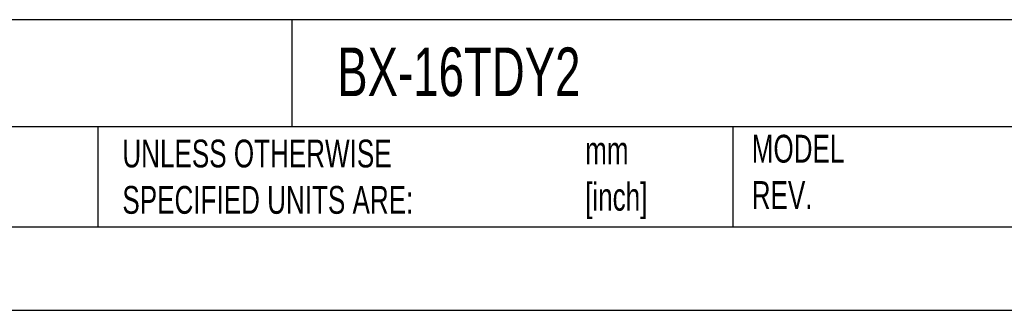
# Model space of a CAD drawing. Header units: millimetres. Extents: x 0 to 1397, y 0 to 1080.
# Tile 12 of 23: x 675 to 1050, y 0 to 111. Entities that reach past the tile are written whole.
import ezdxf

# ---------------------------------------------------------------- set-up
doc = ezdxf.new("R2010")
doc.units = ezdxf.units.MM
doc.header["$LTSCALE"] = 5
doc.linetypes.add('CENTERX2', pattern=[20.32, 12.7, -2.54, 2.54, -2.54])
doc.layers.add('TEXT', color=140, linetype='Continuous', lineweight=25)
doc.styles.add('SLDTEXTSTYLE0', font='TXT', dxfattribs={"width": 0.7})

msp = doc.modelspace()

# ---------------------------------------------------------------- linework, layer by layer
at = {"color": 7, "linetype": 'Continuous'}
msp.add_line((1397.01, 0.01), (0.01, 0.01), dxfattribs=at)
at = {"layer": 'TEXT'}
for p, q in [((1365.25, 110.63), (31.75, 110.63)), ((778.79, 110.63), (778.79, 69.85)), ((1365.25, 69.85), (31.75, 69.85)), ((704.99, 69.85), (704.99, 31.75)), ((946.5, 69.85), (946.5, 31.75)), ((31.75, 31.75), (1365.25, 31.75))]:
    msp.add_line(p, q, dxfattribs=at)

# ---------------------------------------------------------------- texts
at = {"layer": 'TEXT', "linetype": 'CENTERX2', "lineweight": 18, "attachment_point": 1, "style": 'SLDTEXTSTYLE0'}
for s, insert, char_height in [('BX-16TDY2', (796.04, 100.04), 18.521), ('UNLESS OTHERWISE ^JSPECIFIED UNITS ARE:', (714.35, 64.98), 10.5833), ('MODEL ^JREV.', (953.67, 66.82), 10.5833), ('mm^J[inch]', (890.32, 66.16), 10.583)]:
    msp.add_mtext(s, dxfattribs=dict(at, insert=insert, char_height=char_height))

doc.saveas('drawing.dxf')
